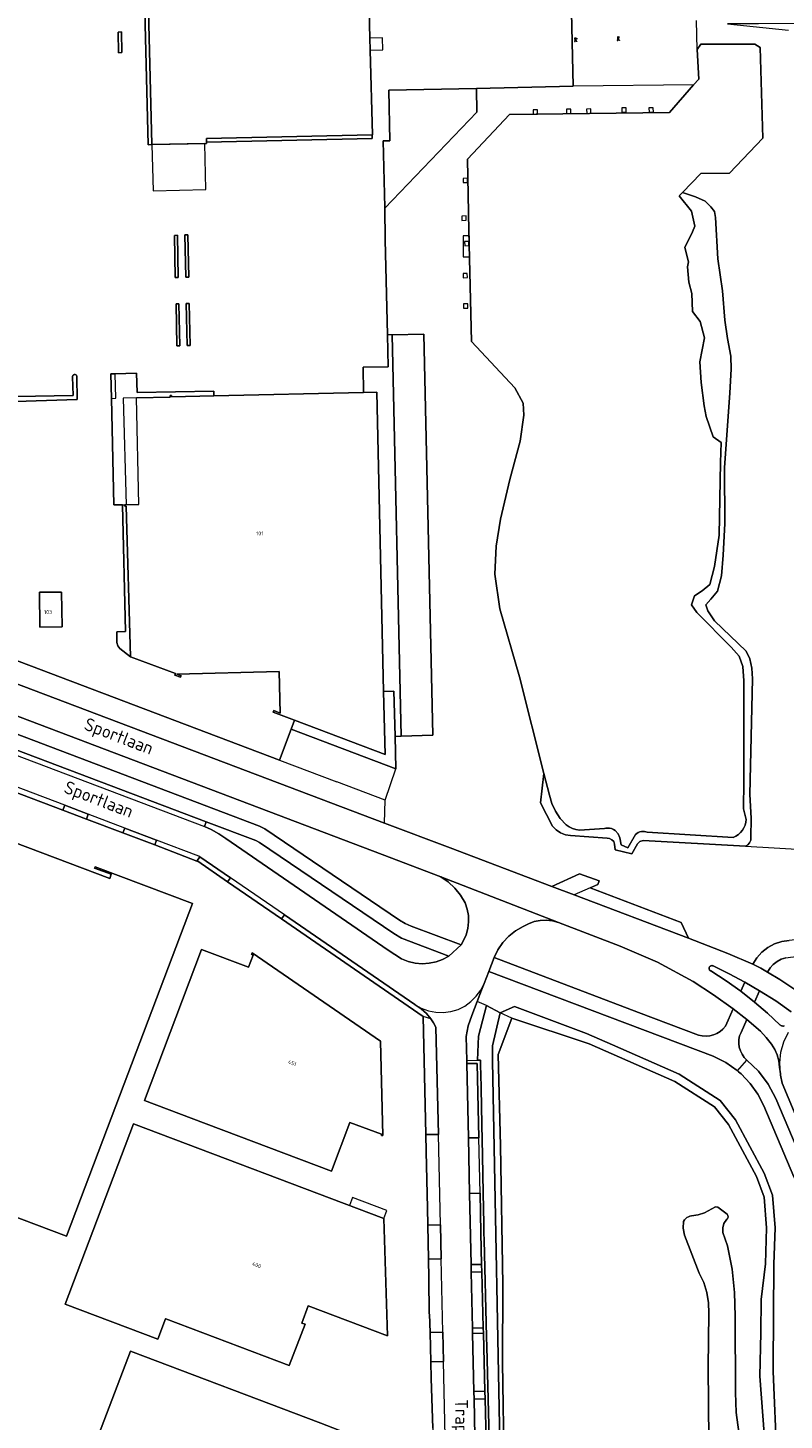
# Model space of a CAD drawing. Header units: metres. Extents: x 92650 to 117222, y 425801 to 461092.
# Tile 17 of 146: x 114649 to 114826, y 426436 to 426761. Entities that reach past the tile are written whole.
import ezdxf
from ezdxf.enums import TextEntityAlignment as Align

# ---------------------------------------------------------------- set-up
doc = ezdxf.new("R2010")
doc.units = ezdxf.units.M
doc.layers.get('0').update_dxf_attribs({"color": 253, "linetype": 'CONTINUOUS', "lineweight": 15})
for name, color, linetype, lineweight in [('B-WE-GK-BESCHOEIING-G', 253, 'GK-BESCHOEIING-SO', 15), ('B-WE-GR-BEPLANTING_CULTUUR_BOSPLANTSOEN-GV', 253, 'CONTINUOUS', 15), ('B-WE-GR-BEPLANTING_CULTUUR_HEESTERS-GV', 253, 'CONTINUOUS', 15), ('B-WE-GR-GROENVOORZIENING-GV', 253, 'CONTINUOUS', 15), ('B-WE-KL-ET_HS_LANDELIJK HOOGSPANNINGSNET-S', 253, 'CONTINUOUS', 15), ('B-WE-KW-KUNSTWERK_STEIGER-GV', 253, 'CONTINUOUS', 15), ('B-WE-OG-BEBOUWING-GV', 253, 'CONTINUOUS', 15), ('B-WE-OG-BEBOUWING-T18', 253, 'CONTINUOUS', 15), ('B-WE-OG-BEBOUWING_LUIFEL-GV', 253, 'CONTINUOUS', 15), ('B-WE-OG-BEBOUWING_OVERBOUWING-GV', 253, 'CONTINUOUS', 15), ('B-WE-OG-TERREIN_BEGROEID-GV', 253, 'CONTINUOUS', 15), ('B-WE-OG-TERREIN_ERF-GV', 253, 'CONTINUOUS', 15), ('B-WE-OG-TERREIN_OEVER-GV', 253, 'CONTINUOUS', 15), ('B-WE-OG-TOPOGRAFIE-T18', 7, 'CONTINUOUS', 15), ('B-WE-OG-WATER-GV', 253, 'CONTINUOUS', 15), ('B-WE-VH-GESLOTENVERHARDING-GV', 253, 'CONTINUOUS', 15), ('B-WE-VH-ONVERHARD_ZAND-GV', 253, 'CONTINUOUS', 15), ('B-WE-VH-OPENVERHARDING-GV', 253, 'CONTINUOUS', 15), ('B-WE-VH-OPENVERHARDING_BETONSTRAATSTEEN-GV', 253, 'CONTINUOUS', 15), ('B-WE-VH-OPENVERHARDING_STRAATBAKSTEEN-GV', 253, 'CONTINUOUS', 15), ('B-WE-VH-OPENVERHARDING_TEGEL-GV', 253, 'CONTINUOUS', 15)]:
    doc.layers.add(name, color=color, linetype=linetype, lineweight=lineweight)
doc.styles.add('NLCS-ISO-M200-T18', font='NLCS-ISO.ttf', dxfattribs={"height": 0.36})
doc.linetypes.add('GK-BESCHOEIING-SO', pattern='A,18,-3,[1,NLCS.SHX,S=0.6,R=0,X=0,Y=0],-3', length=24)

# ---------------------------------------------------------------- blocks, each defined once
blk = doc.blocks.new('SKL-ET_HS_MAST-SO')
for p, q in [((0, 2.1), (-1.4, 1.8)), ((-1.4, 1.8), (-1.4, 1.6)), ((-1.4, 1.6), (0, 1.6)), ((0, 1.3), (-1.4, 1)), ((-1.4, 1), (-1.4, 0.9)), ((-1.4, 0.9), (0, 0.9)), ((-0.4, -0.4), (-0.1, 0.9)), ((0, 0), (-0.4, -0.4)), ((0, 0.5), (-0.2, 0.7)), ((0, 0.5), (-0.2, 0.3)), ((0, 0), (-0.2, 0.3)), ((-0.1, 0.9), (-0.1, 2)), ((0, 2.1), (1.4, 1.8)), ((1.4, 1.6), (0, 1.6)), ((0, 1.3), (1.4, 1)), ((1.4, 0.9), (0, 0.9)), ((0, 0.5), (0.2, 0.7)), ((0, 0.5), (0.2, 0.3)), ((0, 0), (0.2, 0.3)), ((0, 0), (0.4, -0.4)), ((0.1, 0.9), (0.1, 2)), ((0.4, -0.4), (0.1, 0.9)), ((1.4, 1.8), (1.4, 1.6)), ((1.4, 1), (1.4, 0.9)), ((-1, -1.8), (-0.4, -0.4)), ((-1, -1.8), (0, -0.8)), ((0, -0.8), (-0.4, -0.4)), ((0, -0.8), (0.4, -0.4)), ((1, -1.8), (0, -0.8)), ((1, -1.8), (0.4, -0.4))]:
    blk.add_line(p, q)
for points in [[(-1.4, -2), (-0.7, -2), (-0.7, -1.8), (-1.4, -1.8)], [(1.4, -2), (0.7, -2), (0.7, -1.8), (1.4, -1.8)]]:
    blk.add_lwpolyline(points, close=True)

msp = doc.modelspace()

# ---------------------------------------------------------------- linework, layer by layer
at = {"layer": 'B-WE-GK-BESCHOEIING-G', "transparency": 33554687, "flags": 128}
for points in [[(114802.272, 426722.998), (114806.583, 426727.431), (114813.296, 426727.517), (114821.076, 426735.678), (114820.439, 426756.883), (114819.207, 426757.698), (114806.586, 426757.642), (114805.684, 426756.442), (114806.069, 426749.517), (114804.885, 426748.165), (114799.204, 426741.68), (114761.865, 426741.222), (114752.055, 426730.755), (114752.307, 426714.087), (114752.943, 426688.125), (114763.121, 426677.256)], [(114820.238, 426374.579), (114820.51, 426379.271), (114821.444, 426401.944), (114821.742, 426427.597), (114820.373, 426446.119), (114820.571, 426456.216), (114820.69, 426464.089), (114821.646, 426472.361), (114821.912, 426480.783), (114821.37, 426488.022), (114819.543, 426492.791), (114813.009, 426504.997), (114809.747, 426509.079), (114800.512, 426515.019), (114780.445, 426523.886), (114762.404, 426529.887), (114759.172, 426521.319), (114759.707, 426500.027), (114760.27, 426467.526), (114760.171, 426449.265), (114760.625, 426424.474), (114761.669, 426390.8), (114762.925, 426387.551), (114766.018, 426384.855), (114775.227, 426384.707), (114789.095, 426384.914), (114795.27, 426382.229), (114796.697, 426381.33), (114806.117, 426375.397)]]:
    msp.add_lwpolyline(points, dxfattribs=at)
at = {"layer": 'B-WE-GR-BEPLANTING_CULTUUR_BOSPLANTSOEN-GV', "transparency": 33554687, "flags": 128}
for points in [[(114754.092, 426747.326), (114733.628, 426746.88), (114733.885, 426735.081), (114732.273, 426735.046), (114732.668, 426719.458), (114732.671, 426719.282), (114754.212, 426741.784)], [(114743.942, 426596.01), (114741.848, 426689.843), (114734.405, 426689.677), (114736.5, 426595.843)]]:
    msp.add_lwpolyline(points, close=True, dxfattribs=at)
at = {"layer": 'B-WE-GR-BEPLANTING_CULTUUR_HEESTERS-GV', "transparency": 33554687, "flags": 128}
msp.add_lwpolyline([(114753.209, 426456.126), (114755.729, 426456.202), (114755.698, 426457.425), (114753.183, 426457.308)], close=True, dxfattribs=at)
at = {"layer": 'B-WE-GR-GROENVOORZIENING-GV', "transparency": 33554687, "flags": 128}
for points in [[(114678.237, 426734.179), (114677.278, 426771.752), (114676.429, 426771.715), (114677.387, 426734.16)], [(114671.254, 426755.717), (114671.154, 426760.547), (114670.367, 426760.501), (114670.467, 426755.671)], [(114729.759, 426735.615), (114729.707, 426736.481), (114690.989, 426735.637), (114691.009, 426734.744)], [(114684.385, 426703.122), (114684.227, 426712.963), (114683.569, 426712.936), (114683.727, 426703.095)], [(114686.853, 426703.206), (114686.645, 426713.047), (114685.942, 426713.041), (114686.15, 426703.2)], [(114684.784, 426687.096), (114684.568, 426696.944), (114683.889, 426696.939), (114684.105, 426687.091)], [(114687.219, 426687.171), (114686.982, 426697.023), (114686.286, 426697.021), (114686.523, 426687.169)]]:
    msp.add_lwpolyline(points, close=True, dxfattribs=at)
at = {"layer": 'B-WE-KW-KUNSTWERK_STEIGER-GV', "transparency": 33554687, "flags": 128}
for points in [[(114767.367, 426742.293), (114767.404, 426741.294), (114768.404, 426741.331), (114768.367, 426742.33)], [(114775.192, 426741.467), (114776.191, 426741.504), (114776.154, 426742.503), (114775.155, 426742.466)], [(114779.855, 426742.485), (114779.892, 426741.486), (114780.891, 426741.523), (114780.854, 426742.522)], [(114789.114, 426741.788), (114789.077, 426742.787), (114788.078, 426742.75), (114788.115, 426741.751)], [(114794.447, 426742.75), (114794.484, 426741.751), (114795.484, 426741.788), (114795.447, 426742.787)], [(114752.008, 426726.319), (114751.009, 426726.282), (114751.046, 426725.283), (114752.045, 426725.32)], [(114750.683, 426717.462), (114750.72, 426716.462), (114751.719, 426716.499), (114751.682, 426717.499)], [(114751, 426707.95), (114752.504, 426707.95), (114752.504, 426712.839), (114751, 426712.839)], [(114752.364, 426710.554), (114752.327, 426711.553), (114751.328, 426711.516), (114751.365, 426710.517)], [(114751.977, 426704.062), (114750.978, 426704.025), (114751.015, 426703.026), (114752.014, 426703.063)], [(114752.089, 426696.96), (114751.09, 426696.923), (114751.127, 426695.924), (114752.127, 426695.961)]]:
    msp.add_lwpolyline(points, close=True, dxfattribs=at)
at = {"layer": 'B-WE-OG-BEBOUWING-GV', "transparency": 33554687, "flags": 128}
for points in [[(114598.776, 426816.93), (114603.581, 426817.038), (114605.295, 426817.076), (114606.299, 426772.163), (114674.794, 426773.745), (114677.226, 426773.801), (114677.278, 426771.752), (114678.237, 426734.179), (114691.015, 426734.467), (114691.009, 426734.744), (114690.989, 426735.637), (114729.707, 426736.481), (114729.816, 426736.483), (114729.306, 426756.246), (114729.233, 426759.056), (114728.822, 426774.993), (114727.205, 426845.776), (114675.707, 426844.61), (114675.595, 426846.487), (114589.251, 426841.32), (114589.801, 426816.729)], [(114671.526, 426674.849), (114672.249, 426649.957), (114675.196, 426650.022), (114674.643, 426674.939)], [(114652.087, 426621.326), (114657.248, 426621.391), (114657.117, 426629.533), (114651.956, 426629.468)], [(114639.832, 426574.764), (114616.82, 426583.502), (114610.282, 426566.221), (114626.119, 426560.236), (114612.798, 426525.044), (114603.397, 426499.577), (114658.28, 426478.861), (114667.847, 426504.223), (114687.752, 426556.661), (114664.967, 426565.264), (114664.865, 426564.978), (114668.758, 426563.501), (114668.398, 426562.547), (114636.392, 426574.637), (114636.796, 426575.586), (114639.715, 426574.487)], [(114701.72, 426545.104), (114701.55, 426544.857), (114701.896, 426544.619), (114700.814, 426541.755), (114689.87, 426545.89), (114676.528, 426510.576), (114687.471, 426506.441), (114720.208, 426494.072), (114724.517, 426505.476), (114731.902, 426502.686), (114731.908, 426502.426), (114732.208, 426502.433), (114731.701, 426524.463)], [(114733.288, 426455.538), (114732.471, 426482.985), (114673.919, 426505.12), (114657.981, 426462.96), (114679.654, 426454.766), (114681.458, 426459.537), (114681.541, 426459.505), (114710.375, 426448.584), (114714.047, 426458.247), (114713.282, 426458.526), (114714.808, 426462.538)], [(114717.763, 426435.114), (114673.22, 426451.961), (114660.815, 426419.235), (114689.029, 426408.559), (114692.512, 426417.73), (114711.05, 426410.715), (114713.91, 426410.826), (114713.778, 426416.234), (114711.113, 426417.243), (114711.662, 426418.692), (114713.749, 426417.902), (114717.791, 426417.97), (114718.076, 426405.947), (114734.419, 426406.322), (114734.185, 426416.669), (114732.613, 426416.633), (114732.517, 426420.913), (114734.086, 426420.95), (114733.946, 426427.215), (114725.88, 426427.028), (114725.795, 426432.025)]]:
    msp.add_lwpolyline(points, close=True, dxfattribs=at)
msp.add_lwpolyline([(114675.196, 426650.022), (114671.899, 426649.949), (114671.907, 426649.599), (114672.259, 426649.607), (114673.281, 426614.395), (114683.762, 426610.448), (114683.625, 426610.083), (114684.935, 426609.59), (114685.073, 426609.955), (114684.088, 426610.325), (114708.02, 426610.923), (114708.262, 426601.217), (114706.729, 426601.799), (114706.591, 426601.434), (114711.611, 426599.528), (114732.747, 426591.5), (114732.418, 426606.26), (114730.854, 426676.292), (114727.74, 426676.223), (114692.746, 426675.442), (114682.873, 426675.222), (114682.867, 426675.482), (114682.51, 426675.474), (114682.511, 426675.124), (114674.643, 426674.939)], dxfattribs=at)
at = {"layer": 'B-WE-OG-BEBOUWING_LUIFEL-GV', "transparency": 33554687, "flags": 128}
msp.add_lwpolyline([(114733.163, 426484.861), (114725.132, 426487.908), (114724.437, 426486.022), (114732.471, 426482.985)], close=True, dxfattribs=at)
at = {"layer": 'B-WE-OG-BEBOUWING_OVERBOUWING-GV', "transparency": 33554687, "flags": 128}
for points in [[(114732.244, 426756.369), (114732.127, 426759.177), (114729.233, 426759.056), (114729.306, 426756.246)], [(114678.237, 426734.179), (114678.512, 426723.404), (114690.881, 426723.719), (114690.639, 426734.459)]]:
    msp.add_lwpolyline(points, close=True, dxfattribs=at)
at = {"layer": 'B-WE-OG-TERREIN_BEGROEID-GV', "transparency": 33554687, "flags": 128}
for points in [[(114787.289, 426771.137), (114776.222, 426770.854), (114776.278, 426768.659), (114776.733, 426747.82)], [(114806.069, 426749.517), (114805.684, 426756.442), (114805.521, 426763.186)], [(114832.55, 426696.276), (114835.634, 426730.419), (114837.816, 426752.731), (114835.744, 426758.741), (114831.957, 426762.475), (114820.006, 426762.454), (114812.83, 426762.441), (114827.056, 426760.927)], [(114805.684, 426756.442), (114806.586, 426757.642), (114819.207, 426757.698), (114820.439, 426756.883), (114821.076, 426735.678), (114813.296, 426727.517), (114806.583, 426727.431), (114802.272, 426722.998), (114805.303, 426721.941), (114807.553, 426720.957), (114808.905, 426719.648), (114809.736, 426718.51), (114810.025, 426717.163), (114810.526, 426707.46), (114811.636, 426699.96), (114812.173, 426693.092), (114812.773, 426688.803), (114813.605, 426684.728), (114813.646, 426681.672), (114813.363, 426676.132), (114812.135, 426658.587), (114812.17, 426645.586), (114811.785, 426638.119), (114811.371, 426633.347), (114810.436, 426629.724), (114808.939, 426627.867), (114807.698, 426626.551), (114808.179, 426625.109)], [(114804.885, 426748.165), (114806.069, 426749.517)], [(114816.997, 426570.077), (114793.119, 426571.449), (114792.339, 426571.177), (114791.744, 426570.598), (114790.408, 426568.282), (114786.516, 426569.26), (114786.405, 426570.568), (114786.194, 426571.143), (114785.787, 426571.6), (114785.241, 426571.877), (114784.632, 426571.935), (114776.132, 426572.566), (114774.929, 426572.768), (114773.795, 426573.217), (114772.779, 426573.891), (114771.925, 426574.762), (114769.117, 426580.183), (114769.88, 426587.08), (114764.194, 426609.728), (114759.558, 426625.57), (114758.425, 426633.721), (114758.741, 426640.259), (114759.717, 426646.58), (114761.944, 426655.865), (114764.373, 426664.797), (114765.185, 426670.923), (114765.069, 426673.667), (114763.121, 426677.256), (114752.943, 426688.125), (114752.307, 426714.087), (114752.055, 426730.755), (114761.865, 426741.222), (114799.204, 426741.68), (114804.885, 426748.165), (114776.733, 426747.82), (114754.092, 426747.326), (114754.212, 426741.784), (114732.671, 426719.282), (114732.807, 426711.918), (114733.315, 426689.653)], [(114734.405, 426689.677), (114741.848, 426689.843), (114743.942, 426596.01), (114736.5, 426595.843)], [(114808.179, 426625.109), (114809.757, 426622.761), (114817.137, 426615.708), (114818.044, 426613.885), (114818.517, 426611.701), (114818.622, 426609.234), (114818.008, 426582.196), (114818.292, 426576.659), (114818.265, 426572.137), (114818.217, 426571.494), (114817.97, 426570.898), (114817.549, 426570.41), (114816.997, 426570.077), (114831.703, 426569.232)], [(114708.071, 426590.207), (114644.972, 426614.125), (114643.163, 426609.403), (114732.652, 426575.481), (114732.77, 426580.841), (114721.5, 426585.116)], [(114639.913, 426598.83), (114703.375, 426574.801), (114704.655, 426574.174), (114736.16, 426552.79), (114737.459, 426551.978), (114738.832, 426551.387), (114750.519, 426547.037), (114751.066, 426547.994), (114751.696, 426549.379), (114752.107, 426550.844), (114752.29, 426552.355), (114752.24, 426553.875), (114751.957, 426555.37), (114751.45, 426556.805), (114750.385, 426558.625), (114749.066, 426560.271), (114747.522, 426561.708), (114745.785, 426562.905), (114732.052, 426568.133), (114640.614, 426602.823)], [(114732.77, 426580.841), (114735.276, 426588.148), (114710.817, 426597.437), (114708.071, 426590.207), (114721.5, 426585.116)], [(114735.086, 426595.811), (114735.276, 426588.148)], [(114732.652, 426575.481), (114748.002, 426569.662), (114771.742, 426560.657), (114778.168, 426563.622), (114782.775, 426561.94), (114782.476, 426561.124), (114780.733, 426560.303), (114801.987, 426552.264), (114803.668, 426548.546), (114812.88, 426545.014), (114818.722, 426542.488), (114819.666, 426543.987), (114820.852, 426545.302), (114822.246, 426546.395), (114823.806, 426547.233), (114825.487, 426547.792), (114827.238, 426548.056)], [(114826.435, 426543.99), (114825.374, 426543.638), (114824.389, 426543.11), (114823.509, 426542.42), (114822.761, 426541.589), (114822.167, 426540.642), (114825.007, 426538.91), (114828.572, 426536.573)], [(114828.267, 426492.718), (114821.272, 426509.317), (114819.876, 426512.053), (114818.107, 426514.564), (114816, 426516.799), (114815.709, 426517.063), (114815.405, 426517.327), (114815.173, 426517.523), (114815.093, 426517.588), (114812.403, 426519.508), (114809.452, 426520.998), (114757.004, 426540.774), (114755.903, 426537.998), (114755.259, 426536.376), (114754.264, 426533.746)], [(114756.482, 426532.799), (114759.64, 426531.113), (114763.037, 426532.572), (114779.869, 426526.272), (114785.951, 426523.639), (114801.463, 426516.785), (114811.105, 426510.584), (114814.686, 426506.102), (114821.366, 426493.624), (114823.342, 426488.464), (114823.914, 426480.826), (114823.645, 426472.298), (114823.454, 426448.405), (114823.445, 426447.196), (114824.327, 426426.926), (114823.629, 426402.057), (114824.023, 426386.581), (114823.072, 426371.384), (114822.678, 426355.357), (114822.47, 426353.968), (114821.868, 426352.7), (114820.925, 426351.659), (114819.721, 426350.937), (114803.584, 426343.92)], [(114835.362, 426491.168), (114825.609, 426514.672), (114825.193, 426516.536), (114825.152, 426516.851), (114824.944, 426518.43), (114824.8, 426519.855), (114824.432, 426521.24), (114823.85, 426522.549), (114823.068, 426523.749), (114821.85, 426525.356), (114820.493, 426526.849), (114817.294, 426529.537), (114815.954, 426526.535), (114815.634, 426525.703), (114815.456, 426524.83), (114815.424, 426523.939), (114815.54, 426523.055), (114815.8, 426522.202), (114816.197, 426521.404), (114816.72, 426520.683), (114817.355, 426520.057), (114820.054, 426517.424), (114822.323, 426514.414), (114824.111, 426511.094), (114831.876, 426492.641)], [(114751.837, 426519.966), (114751.853, 426519.216), (114754.316, 426519.25), (114754.683, 426501.882)], [(114757.196, 426428.502), (114756.562, 426453.001), (114756.502, 426455.33), (114755.918, 426477.913), (114755.874, 426479.622), (114755.835, 426481.789), (114755.708, 426488.898), (114755.521, 426497.757), (114755.368, 426504.966), (114755.189, 426513.448), (114755.119, 426516.753), (114755.079, 426518.636), (114755.05, 426520.01), (114754.346, 426520)], [(114754.958, 426488.883), (114755.124, 426479.606), (114755.314, 426472.25), (114755.36, 426470.49), (114755.698, 426457.425), (114755.729, 426456.202), (114756.081, 426442.6), (114756.128, 426440.81), (114756.465, 426427.775)], [(114815.462, 426432.983), (114814.796, 426437.636), (114814.655, 426442.335), (114814.567, 426460.119), (114814.454, 426465.653), (114813.855, 426471.155), (114812.774, 426476.584), (114811.708, 426479.755), (114811.679, 426480.818), (114811.946, 426481.845), (114812.672, 426482.803), (114812.763, 426482.912), (114812.836, 426483.034), (114812.888, 426483.165), (114812.919, 426483.304), (114812.927, 426483.445), (114812.913, 426483.586), (114812.877, 426483.724), (114812.819, 426483.853), (114812.742, 426483.972), (114810.529, 426485.633), (114809.996, 426485.726), (114807.395, 426484.289), (114805.909, 426483.892), (114804.395, 426483.642), (114804.013, 426483.555), (114803.649, 426483.409), (114803.313, 426483.207), (114803.013, 426482.955), (114802.757, 426482.659), (114802.55, 426482.326), (114802.442, 426480.713), (114802.719, 426479.122), (114806.173, 426470.172), (114807.249, 426467.999), (114807.993, 426465.692), (114808.391, 426463.3), (114808.432, 426460.876), (114808.295, 426448.207), (114808.447, 426431.171)]]:
    msp.add_lwpolyline(points, dxfattribs=at)
for points in [[(114732.418, 426606.26), (114734.825, 426606.314), (114735.086, 426595.811), (114736.5, 426595.843), (114734.405, 426689.677), (114733.315, 426689.653), (114733.485, 426682.23), (114727.616, 426682.122), (114727.74, 426676.223), (114730.854, 426676.292)], [(114702.555, 426571.441), (114690.975, 426575.745), (114690.58, 426574.654), (114692.141, 426573.95), (114693.92, 426572.96), (114695.559, 426571.851), (114733.45, 426545.783), (114736.585, 426543.719), (114738.148, 426543.11), (114739.783, 426542.735), (114741.455, 426542.602), (114743.08, 426542.707), (114744.673, 426543.042), (114746.203, 426543.598), (114747.639, 426544.365), (114736.608, 426548.59), (114734.793, 426549.637), (114703.425, 426570.951)], [(114773.315, 426552.206), (114771.923, 426552.591), (114770.489, 426552.76), (114769.047, 426552.707), (114767.629, 426552.435), (114766.269, 426551.949), (114764.999, 426551.262), (114763.245, 426550.261), (114761.661, 426549.009), (114760.282, 426547.535), (114759.138, 426545.87), (114758.256, 426544.054), (114792.017, 426531.166), (114806.049, 426525.904), (114806.905, 426525.704), (114807.782, 426525.641), (114808.658, 426525.716), (114809.511, 426525.928), (114810.321, 426526.271), (114811.066, 426526.736), (114811.73, 426527.313), (114812.295, 426527.986), (114814.136, 426532.016), (114809.534, 426535.343), (114804.782, 426538.453), (114796.399, 426542.921), (114787.673, 426546.677)], [(114754.346, 426520), (114754.568, 426525.645), (114756.482, 426532.799), (114754.264, 426533.746), (114753.027, 426530.476), (114752.172, 426528.087), (114751.716, 426525.59), (114751.837, 426519.966)], [(114752.226, 426501.855), (114752.506, 426488.819), (114754.958, 426488.883), (114754.683, 426501.882)]]:
    msp.add_lwpolyline(points, close=True, dxfattribs=at)
at = {"layer": 'B-WE-OG-TERREIN_ERF-GV', "transparency": 33554687, "flags": 128}
for points in [[(114728.822, 426774.993), (114729.233, 426759.056), (114729.306, 426756.246), (114729.816, 426736.483), (114729.707, 426736.481), (114729.759, 426735.615), (114691.009, 426734.744), (114691.015, 426734.467), (114678.237, 426734.179), (114677.387, 426734.16), (114676.429, 426771.715)], [(114692.746, 426675.442), (114727.74, 426676.223), (114727.616, 426682.122), (114733.485, 426682.23), (114733.315, 426689.653), (114732.807, 426711.918), (114732.671, 426719.282), (114732.668, 426719.458), (114732.273, 426735.046), (114733.885, 426735.081), (114733.628, 426746.88), (114754.092, 426747.326), (114776.733, 426747.82), (114776.278, 426768.659), (114776.222, 426770.854), (114787.289, 426771.137)], [(114644.972, 426614.125), (114708.071, 426590.207), (114710.817, 426597.437), (114711.611, 426599.528), (114706.591, 426601.434), (114706.729, 426601.799), (114708.262, 426601.217), (114708.02, 426610.923), (114684.088, 426610.325), (114685.073, 426609.955), (114684.935, 426609.59), (114683.625, 426610.083), (114683.762, 426610.448), (114673.281, 426614.395), (114670.752, 426616.303), (114670.257, 426616.929), (114670.095, 426617.711), (114670.031, 426620.209), (114672.054, 426620.276), (114671.364, 426649.94), (114669.368, 426649.906), (114668.806, 426674.796), (114668.648, 426680.56), (114669.654, 426680.591), (114674.676, 426680.697), (114674.8, 426676.165), (114692.72, 426676.535), (114692.746, 426675.442)], [(114646.603, 426675.238), (114659.867, 426675.518), (114659.679, 426679.861), (114659.686, 426679.95), (114659.708, 426680.036), (114659.745, 426680.118), (114659.794, 426680.192), (114659.855, 426680.257), (114659.926, 426680.31), (114660.006, 426680.351), (114660.091, 426680.378), (114660.179, 426680.391), (114660.268, 426680.388), (114660.355, 426680.371), (114660.439, 426680.339), (114660.515, 426680.294), (114660.583, 426680.236), (114660.641, 426680.168), (114660.686, 426680.091), (114660.718, 426680.008), (114660.735, 426679.92), (114660.737, 426679.831), (114660.817, 426674.541), (114646.487, 426674.13)], [(114743.898, 426433.95), (114743.568, 426445.559), (114743.467, 426449.474), (114743.289, 426456.341), (114743.178, 426460.613), (114743.075, 426460.671), (114743.013, 426469.039), (114742.92, 426473.522), (114742.755, 426481.424), (114742.672, 426485.39), (114742.378, 426498.669), (114742.291, 426502.609), (114741.682, 426530.282), (114708.554, 426553.072), (114695.959, 426561.737), (114688.954, 426566.556), (114688.796, 426566.616), (114678.914, 426570.365), (114671.475, 426573.186), (114662.959, 426576.417), (114657.462, 426578.502), (114630.66, 426588.669)]]:
    msp.add_lwpolyline(points, dxfattribs=at)
for points in [[(114671.254, 426755.717), (114670.467, 426755.671), (114670.367, 426760.501), (114671.154, 426760.547)], [(114684.227, 426712.963), (114684.385, 426703.122), (114683.727, 426703.095), (114683.569, 426712.936)], [(114686.645, 426713.047), (114686.853, 426703.206), (114686.15, 426703.2), (114685.942, 426713.041)], [(114683.889, 426696.939), (114684.568, 426696.944), (114684.784, 426687.096), (114684.105, 426687.091)], [(114686.523, 426687.169), (114686.286, 426697.021), (114686.982, 426697.023), (114687.219, 426687.171)], [(114657.248, 426621.391), (114652.087, 426621.326), (114651.956, 426629.468), (114657.117, 426629.533)], [(114687.752, 426556.661), (114667.847, 426504.223), (114658.28, 426478.861), (114603.397, 426499.577), (114612.798, 426525.044), (114626.119, 426560.236), (114610.282, 426566.221), (114616.82, 426583.502), (114639.832, 426574.764), (114639.715, 426574.487), (114636.796, 426575.586), (114636.392, 426574.637), (114668.398, 426562.547), (114668.758, 426563.501), (114664.865, 426564.978), (114664.967, 426565.264)], [(114689.87, 426545.89), (114700.814, 426541.755), (114701.896, 426544.619), (114701.55, 426544.857), (114701.72, 426545.104), (114731.701, 426524.463), (114732.208, 426502.433), (114731.908, 426502.426), (114731.902, 426502.686), (114724.517, 426505.476), (114720.208, 426494.072), (114687.471, 426506.441), (114676.528, 426510.576)], [(114681.458, 426459.537), (114679.654, 426454.766), (114657.981, 426462.96), (114673.919, 426505.12), (114732.471, 426482.985), (114733.288, 426455.538), (114714.808, 426462.538), (114713.282, 426458.526), (114714.047, 426458.247), (114710.375, 426448.584), (114681.541, 426459.505)], [(114734.419, 426406.322), (114718.076, 426405.947), (114717.791, 426417.97), (114713.749, 426417.902), (114711.662, 426418.692), (114711.113, 426417.243), (114713.778, 426416.234), (114713.91, 426410.826), (114711.05, 426410.715), (114692.512, 426417.73), (114689.029, 426408.559), (114660.815, 426419.235), (114673.22, 426451.961), (114717.763, 426435.114), (114725.795, 426432.025), (114725.88, 426427.028), (114733.946, 426427.215), (114734.086, 426420.95), (114732.517, 426420.913), (114732.613, 426416.633), (114734.185, 426416.669)]]:
    msp.add_lwpolyline(points, close=True, dxfattribs=at)
at = {"layer": 'B-WE-OG-TERREIN_OEVER-GV', "transparency": 33554687, "flags": 128}
msp.add_lwpolyline([(114805.303, 426721.941), (114802.272, 426722.998), (114801.514, 426722.218), (114804.391, 426718.616), (114805.132, 426715.123), (114804.603, 426713.748), (114802.804, 426710.149), (114803.651, 426706.762), (114803.439, 426705.598), (114803.756, 426702), (114804.497, 426699.354), (114804.603, 426695.121), (114806.402, 426692.792), (114807.461, 426688.982), (114806.296, 426683.373), (114806.614, 426678.505), (114807.355, 426673.107), (114807.778, 426670.567), (114809.471, 426665.805), (114811.296, 426664.525), (114811.146, 426659.822), (114810.879, 426642.792), (114809.784, 426635.471), (114808.662, 426631.292), (114806.894, 426629.82), (114805.098, 426628.657), (114804.366, 426626.57), (114805.65, 426624.761), (114813.668, 426616.666), (114815.496, 426614.516), (114816.408, 426612.075), (114816.613, 426608.75), (114816.612, 426585.221), (114816.513, 426578.845), (114817.168, 426576.343), (114817.083, 426575.664), (114816.903, 426575.005), (114816.632, 426574.377), (114816.275, 426573.794), (114815.839, 426573.267), (114815.333, 426572.807), (114814.767, 426572.423), (114814.152, 426572.123), (114793.985, 426573.357), (114793.68, 426573.461), (114793.365, 426573.525), (114793.044, 426573.547), (114792.659, 426573.518), (114792.283, 426573.43), (114791.925, 426573.284), (114791.595, 426573.085), (114791.299, 426572.836), (114789.538, 426569.662), (114787.951, 426570.363), (114787.635, 426572.024), (114787.231, 426572.989), (114786.515, 426573.751), (114786.113, 426574.001), (114785.677, 426574.183), (114785.217, 426574.293), (114784.745, 426574.328), (114784.382, 426574.303), (114784.024, 426574.233), (114778.222, 426573.859), (114777.363, 426573.952), (114776.533, 426574.192), (114775.756, 426574.572), (114775.057, 426575.08), (114773.719, 426576.584), (114772.608, 426578.263), (114771.747, 426580.083), (114771.154, 426582.007), (114769.88, 426587.08), (114769.117, 426580.183), (114771.925, 426574.762), (114772.779, 426573.891), (114773.795, 426573.217), (114774.929, 426572.768), (114776.132, 426572.566), (114784.632, 426571.935), (114785.241, 426571.877), (114785.787, 426571.6), (114786.194, 426571.143), (114786.405, 426570.568), (114786.516, 426569.26), (114790.408, 426568.282), (114791.744, 426570.598), (114792.339, 426571.177), (114793.119, 426571.449), (114816.997, 426570.077), (114817.549, 426570.41), (114817.97, 426570.898), (114818.217, 426571.494), (114818.265, 426572.137), (114818.292, 426576.659), (114818.008, 426582.196), (114818.622, 426609.234), (114818.517, 426611.701), (114818.044, 426613.885), (114817.137, 426615.708), (114809.757, 426622.761), (114808.179, 426625.109), (114807.698, 426626.551), (114808.939, 426627.867), (114810.436, 426629.724), (114811.371, 426633.347), (114811.785, 426638.119), (114812.17, 426645.586), (114812.135, 426658.587), (114813.363, 426676.132), (114813.646, 426681.672), (114813.605, 426684.728), (114812.773, 426688.803), (114812.173, 426693.092), (114811.636, 426699.96), (114810.526, 426707.46), (114810.025, 426717.163), (114809.736, 426718.51), (114808.905, 426719.648), (114807.553, 426720.957)], close=True, dxfattribs=at)
for points in [[(114803.584, 426343.92), (114819.721, 426350.937), (114820.925, 426351.659), (114821.868, 426352.7), (114822.47, 426353.968), (114822.678, 426355.357), (114823.072, 426371.384), (114824.023, 426386.581), (114823.629, 426402.057), (114824.327, 426426.926), (114823.445, 426447.196), (114823.454, 426448.405), (114823.645, 426472.298), (114823.914, 426480.826), (114823.342, 426488.464), (114821.366, 426493.624), (114814.686, 426506.102), (114811.105, 426510.584), (114801.463, 426516.785), (114785.951, 426523.639), (114779.869, 426526.272), (114763.037, 426532.572), (114759.64, 426531.113)], [(114796.697, 426381.33), (114795.27, 426382.229), (114789.095, 426384.914), (114775.227, 426384.707), (114766.018, 426384.855), (114762.925, 426387.551), (114761.669, 426390.8), (114760.625, 426424.474), (114760.171, 426449.265), (114760.27, 426467.526), (114759.707, 426500.027), (114759.172, 426521.319), (114762.404, 426529.887), (114759.64, 426531.113), (114757.877, 426523.413), (114757.877, 426519.865), (114759.851, 426418.329), (114760.36, 426390.656), (114761.005, 426385.422), (114763.56, 426382.651), (114774.942, 426382.474), (114787.924, 426383.136), (114795.551, 426381.566)], [(114762.404, 426529.887), (114780.445, 426523.886), (114800.512, 426515.019), (114809.747, 426509.079), (114813.009, 426504.997), (114819.543, 426492.791), (114821.37, 426488.022), (114821.912, 426480.783), (114821.646, 426472.361), (114820.69, 426464.089), (114820.571, 426456.216), (114820.373, 426446.119), (114821.742, 426427.597), (114821.444, 426401.944), (114820.51, 426379.271), (114820.238, 426374.579), (114818.907, 426351.586), (114815.32, 426350.459), (114803.58, 426345.843)]]:
    msp.add_lwpolyline(points, dxfattribs=at)
at = {"layer": 'B-WE-OG-WATER-GV', "transparency": 33554687, "flags": 128}
msp.add_lwpolyline([(114802.272, 426722.998), (114806.583, 426727.431), (114813.296, 426727.517), (114821.076, 426735.678), (114820.439, 426756.883), (114819.207, 426757.698), (114806.586, 426757.642), (114805.684, 426756.442), (114806.069, 426749.517), (114804.885, 426748.165), (114799.204, 426741.68), (114761.865, 426741.222), (114752.055, 426730.755), (114752.307, 426714.087), (114752.943, 426688.125), (114763.121, 426677.256), (114765.069, 426673.667), (114765.185, 426670.923), (114764.373, 426664.797), (114761.944, 426655.865), (114759.717, 426646.58), (114758.741, 426640.259), (114758.425, 426633.721), (114759.558, 426625.57), (114764.194, 426609.728), (114769.88, 426587.08), (114771.154, 426582.007), (114771.747, 426580.083), (114772.608, 426578.263), (114773.719, 426576.584), (114775.057, 426575.08), (114775.756, 426574.572), (114776.533, 426574.192), (114777.363, 426573.952), (114778.222, 426573.859), (114784.024, 426574.233), (114784.382, 426574.303), (114784.745, 426574.328), (114785.217, 426574.293), (114785.677, 426574.183), (114786.113, 426574.001), (114786.515, 426573.751), (114787.231, 426572.989), (114787.635, 426572.024), (114787.951, 426570.363), (114789.538, 426569.662), (114791.299, 426572.836), (114791.595, 426573.085), (114791.925, 426573.284), (114792.283, 426573.43), (114792.659, 426573.518), (114793.044, 426573.547), (114793.365, 426573.525), (114793.68, 426573.461), (114793.985, 426573.357), (114814.152, 426572.123), (114814.767, 426572.423), (114815.333, 426572.807), (114815.839, 426573.267), (114816.275, 426573.794), (114816.632, 426574.377), (114816.903, 426575.005), (114817.083, 426575.664), (114817.168, 426576.343), (114816.513, 426578.845), (114816.612, 426585.221), (114816.613, 426608.75), (114816.408, 426612.075), (114815.496, 426614.516), (114813.668, 426616.666), (114805.65, 426624.761), (114804.366, 426626.57), (114805.098, 426628.657), (114806.894, 426629.82), (114808.662, 426631.292), (114809.784, 426635.471), (114810.879, 426642.792), (114811.146, 426659.822), (114811.296, 426664.525), (114809.471, 426665.805), (114807.778, 426670.567), (114807.355, 426673.107), (114806.614, 426678.505), (114806.296, 426683.373), (114807.461, 426688.982), (114806.402, 426692.792), (114804.603, 426695.121), (114804.497, 426699.354), (114803.756, 426702), (114803.439, 426705.598), (114803.651, 426706.762), (114802.804, 426710.149), (114804.603, 426713.748), (114805.132, 426715.123), (114804.391, 426718.616), (114801.514, 426722.218)], close=True, dxfattribs=at)
for points in [[(114821.742, 426427.597), (114820.373, 426446.119), (114820.571, 426456.216), (114820.69, 426464.089), (114821.646, 426472.361), (114821.912, 426480.783), (114821.37, 426488.022), (114819.543, 426492.791), (114813.009, 426504.997), (114809.747, 426509.079), (114800.512, 426515.019), (114780.445, 426523.886), (114762.404, 426529.887), (114759.172, 426521.319), (114759.707, 426500.027), (114760.27, 426467.526), (114760.171, 426449.265), (114760.625, 426424.474)], [(114808.447, 426431.171), (114808.295, 426448.207), (114808.432, 426460.876), (114808.391, 426463.3), (114807.993, 426465.692), (114807.249, 426467.999), (114806.173, 426470.172), (114802.719, 426479.122), (114802.442, 426480.713), (114802.55, 426482.326), (114802.757, 426482.659), (114803.013, 426482.955), (114803.313, 426483.207), (114803.649, 426483.409), (114804.013, 426483.555), (114804.395, 426483.642), (114805.909, 426483.892), (114807.395, 426484.289), (114809.996, 426485.726), (114810.529, 426485.633), (114812.742, 426483.972), (114812.819, 426483.853), (114812.877, 426483.724), (114812.913, 426483.586), (114812.927, 426483.445), (114812.919, 426483.304), (114812.888, 426483.165), (114812.836, 426483.034), (114812.763, 426482.912), (114812.672, 426482.803), (114811.946, 426481.845), (114811.679, 426480.818), (114811.708, 426479.755), (114812.774, 426476.584), (114813.855, 426471.155), (114814.454, 426465.653), (114814.567, 426460.119), (114814.655, 426442.335), (114814.796, 426437.636), (114815.462, 426432.983)]]:
    msp.add_lwpolyline(points, dxfattribs=at)
at = {"layer": 'B-WE-VH-GESLOTENVERHARDING-GV', "transparency": 33554687, "flags": 128}
for points in [[(114828.572, 426536.573), (114825.007, 426538.91), (114822.167, 426540.642), (114820.599, 426541.546), (114818.722, 426542.488), (114812.88, 426545.014), (114803.668, 426548.546), (114776.947, 426558.682), (114771.742, 426560.657), (114748.002, 426569.662), (114732.652, 426575.481), (114643.163, 426609.403), (114639.878, 426610.648)], [(114637.37, 426604.053), (114640.614, 426602.823), (114732.052, 426568.133), (114745.785, 426562.905), (114773.315, 426552.206), (114787.673, 426546.677), (114796.399, 426542.921), (114804.782, 426538.453), (114809.534, 426535.343), (114814.136, 426532.016), (114817.294, 426529.537), (114820.493, 426526.849), (114821.85, 426525.356), (114823.068, 426523.749), (114823.85, 426522.549), (114824.432, 426521.24), (114824.8, 426519.855), (114824.944, 426518.43), (114825.152, 426516.851), (114825.024, 426519.37), (114825.299, 426521.878), (114825.969, 426524.309), (114827.018, 426526.603)], [(114826.055, 426528.057), (114825.892, 426528.019), (114825.724, 426528.009), (114825.574, 426528.025), (114825.427, 426528.063), (114825.289, 426528.123), (114825.161, 426528.204), (114825.047, 426528.304), (114822.174, 426531.052), (114819.123, 426533.632), (114815.913, 426536.136), (114812.448, 426538.607), (114808.87, 426540.911), (114808.775, 426540.963), (114808.69, 426541.03), (114808.617, 426541.11), (114808.559, 426541.202), (114808.517, 426541.302), (114808.492, 426541.408), (114808.486, 426541.516), (114808.498, 426541.624), (114808.528, 426541.728), (114808.575, 426541.826), (114808.638, 426541.914), (114808.715, 426541.991), (114808.803, 426542.053), (114808.901, 426542.1), (114809.005, 426542.13), (114809.113, 426542.142), (114809.221, 426542.135), (114809.327, 426542.11), (114809.427, 426542.068), (114813.179, 426540.231), (114816.869, 426538.272), (114820.297, 426536.284), (114824.101, 426533.922), (114827.716, 426531.369)], [(114825.152, 426516.851), (114825.193, 426516.536), (114825.609, 426514.672), (114835.362, 426491.168), (114836.806, 426488.293), (114838.531, 426485.578), (114839.788, 426482.989), (114840.666, 426480.248), (114841.147, 426477.411), (114841.222, 426474.534), (114841.318, 426468.921), (114841.34, 426465.08), (114841.471, 426465.079)]]:
    msp.add_lwpolyline(points, dxfattribs=at)
at = {"layer": 'B-WE-VH-ONVERHARD_ZAND-GV', "transparency": 33554687, "flags": 128}
msp.add_lwpolyline([(114759.851, 426418.329), (114757.877, 426519.865), (114757.877, 426523.413), (114759.64, 426531.113), (114756.482, 426532.799), (114754.568, 426525.645), (114754.346, 426520), (114755.05, 426520.01), (114755.079, 426518.636), (114755.119, 426516.753), (114755.189, 426513.448), (114755.368, 426504.966), (114755.521, 426497.757), (114755.708, 426488.898), (114755.835, 426481.789), (114755.874, 426479.622), (114755.918, 426477.913), (114756.502, 426455.33), (114756.562, 426453.001), (114757.196, 426428.502)], dxfattribs=at)
at = {"layer": 'B-WE-VH-OPENVERHARDING-GV', "transparency": 33554687, "flags": 128}
for points in [[(114646.487, 426674.13), (114660.817, 426674.541), (114660.737, 426679.831), (114660.735, 426679.92), (114660.718, 426680.008), (114660.686, 426680.091), (114660.641, 426680.168), (114660.583, 426680.236), (114660.515, 426680.294), (114660.439, 426680.339), (114660.355, 426680.371), (114660.268, 426680.388), (114660.179, 426680.391), (114660.091, 426680.378), (114660.006, 426680.351), (114659.926, 426680.31), (114659.855, 426680.257), (114659.794, 426680.192), (114659.745, 426680.118), (114659.708, 426680.036), (114659.686, 426679.95), (114659.679, 426679.861), (114659.867, 426675.518), (114646.603, 426675.238)], [(114668.806, 426674.796), (114669.368, 426649.906), (114671.364, 426649.94), (114671.899, 426649.949), (114675.196, 426650.022), (114674.643, 426674.939), (114682.511, 426675.124), (114682.51, 426675.474), (114682.867, 426675.482), (114682.873, 426675.222), (114692.746, 426675.442), (114692.72, 426676.535), (114674.8, 426676.165), (114674.676, 426680.697), (114669.654, 426680.591)], [(114671.364, 426649.94), (114672.054, 426620.276), (114670.031, 426620.209), (114670.095, 426617.711), (114670.257, 426616.929), (114670.752, 426616.303), (114673.281, 426614.395), (114672.259, 426649.607), (114671.907, 426649.599), (114671.899, 426649.949)]]:
    msp.add_lwpolyline(points, dxfattribs=at)
for points in [[(114669.831, 426674.838), (114669.654, 426680.591), (114668.648, 426680.56), (114668.806, 426674.796)], [(114711.611, 426599.528), (114710.817, 426597.437), (114735.276, 426588.148), (114735.086, 426595.811), (114734.825, 426606.314), (114732.418, 426606.26), (114732.747, 426591.5)], [(114751.853, 426519.216), (114752.226, 426501.855), (114754.683, 426501.882), (114754.316, 426519.25)], [(114752.863, 426472.203), (114755.314, 426472.25), (114755.124, 426479.606), (114754.958, 426488.883), (114752.506, 426488.819)], [(114753.183, 426457.308), (114755.698, 426457.425), (114755.36, 426470.49), (114752.901, 426470.463)], [(114753.512, 426442.493), (114756.081, 426442.6), (114755.729, 426456.202), (114753.209, 426456.126), (114753.355, 426449.314)], [(114753.552, 426440.763), (114753.853, 426427.698), (114756.465, 426427.775), (114756.128, 426440.81)]]:
    msp.add_lwpolyline(points, close=True, dxfattribs=at)
at = {"layer": 'B-WE-VH-OPENVERHARDING_BETONSTRAATSTEEN-GV', "transparency": 33554687, "flags": 128}
for points in [[(114690.975, 426575.745), (114633.935, 426597.367), (114633.53, 426596.295), (114690.58, 426574.654)], [(114671.908, 426574.329), (114663.391, 426577.556), (114662.959, 426576.417), (114671.475, 426573.186)], [(114678.914, 426570.365), (114688.796, 426566.616), (114689.476, 426567.605), (114689.258, 426567.755), (114679.348, 426571.51)], [(114696.616, 426562.693), (114695.959, 426561.737), (114708.554, 426553.072), (114709.211, 426554.028)], [(114801.987, 426552.264), (114780.733, 426560.303), (114776.947, 426558.682), (114803.668, 426548.546)], [(114809.427, 426542.068), (114809.327, 426542.11), (114809.221, 426542.135), (114809.113, 426542.142), (114809.005, 426542.13), (114808.901, 426542.1), (114808.803, 426542.053), (114808.715, 426541.991), (114808.638, 426541.914), (114808.575, 426541.826), (114808.528, 426541.728), (114808.498, 426541.624), (114808.486, 426541.516), (114808.492, 426541.408), (114808.517, 426541.302), (114808.559, 426541.202), (114808.617, 426541.11), (114808.69, 426541.03), (114808.775, 426540.963), (114808.87, 426540.911), (114812.448, 426538.607), (114815.913, 426536.136), (114816.869, 426538.272), (114813.179, 426540.231)], [(114742.378, 426498.669), (114742.672, 426485.39), (114742.755, 426481.424), (114745.701, 426481.485), (114745.215, 426502.676), (114742.291, 426502.609)], [(114745.882, 426473.584), (114742.92, 426473.522), (114743.013, 426469.039), (114743.075, 426460.671), (114743.178, 426460.613), (114743.289, 426456.341), (114746.276, 426456.419)]]:
    msp.add_lwpolyline(points, close=True, dxfattribs=at)
for points in [[(114630.66, 426588.669), (114657.462, 426578.502), (114657.894, 426579.639), (114631.074, 426589.801)], [(114657.894, 426579.639), (114663.391, 426577.556)], [(114671.908, 426574.329), (114679.348, 426571.51)], [(114709.211, 426554.028), (114739.682, 426533.065), (114739.826, 426532.976), (114741.216, 426532.185), (114742.871, 426531.566), (114744.606, 426531.225), (114746.372, 426531.17), (114748.125, 426531.402), (114749.816, 426531.916), (114751.401, 426532.699), (114752.838, 426533.728), (114754.088, 426534.978), (114755.119, 426536.414), (114755.903, 426537.998), (114757.004, 426540.774), (114758.256, 426544.054), (114759.138, 426545.87), (114760.282, 426547.535), (114761.661, 426549.009), (114763.245, 426550.261), (114764.999, 426551.262), (114766.269, 426551.949), (114767.629, 426552.435), (114769.047, 426552.707), (114770.489, 426552.76), (114771.923, 426552.591), (114773.315, 426552.206), (114745.785, 426562.905), (114747.522, 426561.708), (114749.066, 426560.271), (114750.385, 426558.625), (114751.45, 426556.805), (114751.957, 426555.37), (114752.24, 426553.875), (114752.29, 426552.355), (114752.107, 426550.844), (114751.696, 426549.379), (114751.066, 426547.994), (114750.519, 426547.037), (114747.639, 426544.365), (114746.203, 426543.598), (114744.673, 426543.042), (114743.08, 426542.707), (114741.455, 426542.602), (114739.783, 426542.735), (114738.148, 426543.11), (114736.585, 426543.719), (114733.45, 426545.783), (114695.559, 426571.851), (114693.92, 426572.96), (114692.141, 426573.95), (114690.58, 426574.654)], [(114689.476, 426567.605), (114696.616, 426562.693)], [(114780.733, 426560.303), (114782.476, 426561.124), (114782.775, 426561.94), (114778.168, 426563.622), (114771.742, 426560.657), (114776.947, 426558.682)], [(114753.853, 426427.698), (114753.552, 426440.763), (114753.512, 426442.493), (114753.355, 426449.314), (114753.209, 426456.126), (114753.183, 426457.308), (114752.901, 426470.463), (114752.863, 426472.203), (114752.506, 426488.819), (114752.226, 426501.855), (114751.853, 426519.216), (114751.837, 426519.966), (114751.716, 426525.59), (114752.172, 426528.087), (114753.027, 426530.476), (114754.264, 426533.746), (114755.259, 426536.376), (114755.903, 426537.998)], [(114827.716, 426531.369), (114824.101, 426533.922), (114820.297, 426536.284), (114819.123, 426533.632), (114822.174, 426531.052), (114825.047, 426528.304), (114825.161, 426528.204), (114825.289, 426528.123), (114825.427, 426528.063), (114825.574, 426528.025), (114825.724, 426528.009), (114825.892, 426528.019), (114826.055, 426528.057)], [(114739.826, 426532.976), (114741.191, 426532.044), (114742.418, 426530.935), (114743.484, 426529.672), (114744.107, 426528.735), (114744.64, 426527.745), (114745.215, 426502.676)], [(114745.701, 426481.485), (114745.882, 426473.584)], [(114746.276, 426456.419), (114746.433, 426449.551)], [(114746.916, 426428.52), (114746.433, 426449.551), (114743.467, 426449.474), (114743.568, 426445.559), (114743.898, 426433.95), (114743.93, 426428.445)]]:
    msp.add_lwpolyline(points, dxfattribs=at)
at = {"layer": 'B-WE-VH-OPENVERHARDING_STRAATBAKSTEEN-GV', "transparency": 33554687, "flags": 128}
for points in [[(114752.901, 426470.463), (114755.36, 426470.49), (114755.314, 426472.25), (114752.863, 426472.203)], [(114753.552, 426440.763), (114756.128, 426440.81), (114756.081, 426442.6), (114753.512, 426442.493)]]:
    msp.add_lwpolyline(points, close=True, dxfattribs=at)
at = {"layer": 'B-WE-VH-OPENVERHARDING_TEGEL-GV', "transparency": 33554687, "flags": 128}
for points in [[(114633.935, 426597.367), (114690.975, 426575.745), (114702.555, 426571.441), (114703.425, 426570.951), (114734.793, 426549.637), (114736.608, 426548.59), (114747.639, 426544.365), (114750.519, 426547.037), (114738.832, 426551.387), (114737.459, 426551.978), (114736.16, 426552.79), (114704.655, 426574.174), (114703.375, 426574.801), (114639.913, 426598.83)], [(114743.484, 426529.672), (114742.418, 426530.935), (114741.191, 426532.044), (114739.826, 426532.976), (114739.682, 426533.065), (114709.211, 426554.028), (114708.554, 426553.072), (114741.682, 426530.282)], [(114844.497, 426550.225), (114843.898, 426549.91), (114843.258, 426549.691), (114842.593, 426549.572), (114841.917, 426549.558), (114827.238, 426548.056), (114825.487, 426547.792), (114823.806, 426547.233), (114822.246, 426546.395), (114820.852, 426545.302), (114819.666, 426543.987), (114818.722, 426542.488), (114820.599, 426541.546), (114822.167, 426540.642), (114822.761, 426541.589), (114823.509, 426542.42), (114824.389, 426543.11), (114825.374, 426543.638), (114826.435, 426543.99), (114827.541, 426544.153), (114841.503, 426545.565), (114843.008, 426545.58), (114844.467, 426545.213)], [(114831.876, 426492.641), (114824.111, 426511.094), (114822.323, 426514.414), (114820.054, 426517.424), (114817.355, 426520.057)], [(114815.173, 426517.523), (114815.405, 426517.327), (114815.709, 426517.063), (114816, 426516.799), (114818.107, 426514.564), (114819.876, 426512.053), (114821.272, 426509.317), (114828.267, 426492.718), (114829.55, 426489.455), (114830.641, 426486.122), (114831.632, 426482.065), (114832.239, 426477.933), (114832.455, 426473.763), (114832.689, 426462.588)]]:
    msp.add_lwpolyline(points, dxfattribs=at)
for points in [[(114663.391, 426577.556), (114657.894, 426579.639), (114657.462, 426578.502), (114662.959, 426576.417)], [(114679.348, 426571.51), (114671.908, 426574.329), (114671.475, 426573.186), (114678.914, 426570.365)], [(114689.476, 426567.605), (114688.796, 426566.616), (114688.954, 426566.556), (114695.959, 426561.737), (114696.616, 426562.693)], [(114792.017, 426531.166), (114758.256, 426544.054), (114757.004, 426540.774), (114809.452, 426520.998), (114812.403, 426519.508), (114815.093, 426517.588), (114815.173, 426517.523), (114817.355, 426520.057), (114816.72, 426520.683), (114816.197, 426521.404), (114815.8, 426522.202), (114815.54, 426523.055), (114815.424, 426523.939), (114815.456, 426524.83), (114815.634, 426525.703), (114815.954, 426526.535), (114817.294, 426529.537), (114814.136, 426532.016), (114812.295, 426527.986), (114811.73, 426527.313), (114811.066, 426526.736), (114810.321, 426526.271), (114809.511, 426525.928), (114808.658, 426525.716), (114807.782, 426525.641), (114806.905, 426525.704), (114806.049, 426525.904)], [(114820.297, 426536.284), (114816.869, 426538.272), (114815.913, 426536.136), (114819.123, 426533.632)], [(114743.484, 426529.672), (114741.682, 426530.282), (114742.291, 426502.609), (114745.215, 426502.676), (114744.64, 426527.745), (114744.107, 426528.735)], [(114745.882, 426473.584), (114745.701, 426481.485), (114742.755, 426481.424), (114742.92, 426473.522)], [(114746.433, 426449.551), (114746.276, 426456.419), (114743.289, 426456.341), (114743.467, 426449.474)]]:
    msp.add_lwpolyline(points, close=True, dxfattribs=at)

# ---------------------------------------------------------------- block references
at = {"layer": 'B-WE-KL-ET_HS_LANDELIJK HOOGSPANNINGSNET-S', "transparency": 33554687, "xscale": 0.2, "yscale": 0.2, "zscale": 0.2}
for p in [(114787.272, 426758.954), (114777.297, 426758.703)]:
    msp.add_blockref('SKL-ET_HS_MAST-SO', p, dxfattribs=at)

# ---------------------------------------------------------------- texts
at = {"layer": 'B-WE-OG-BEBOUWING-T18', "transparency": 33554687, "style": 'NLCS-ISO-M200-T18'}
for s, rotation, p in [('101', 1, (114703.471, 426643.234)), ('103', 0.7, (114653.982, 426624.85)), ('451', 339, (114711.052, 426519.346)), ('400', 339, (114702.741, 426472.122))]:
    msp.add_text(s, height=0.9, rotation=rotation, dxfattribs=at).set_placement(p, align=Align.MIDDLE)
at = {"layer": 'B-WE-OG-TOPOGRAFIE-T18', "transparency": 33554687, "style": 'NLCS-ISO-M200-T18'}
for s, rotation, p in [('Sportlaan', 339, (114670.379, 426595.417)), ('Sportlaan', 339, (114665.683, 426580.649)), ('Trapezium', 271, (114750.301, 426431.81))]:
    msp.add_text(s, height=3, rotation=rotation, dxfattribs=at).set_placement(p, align=Align.MIDDLE)

doc.saveas('drawing.dxf')
